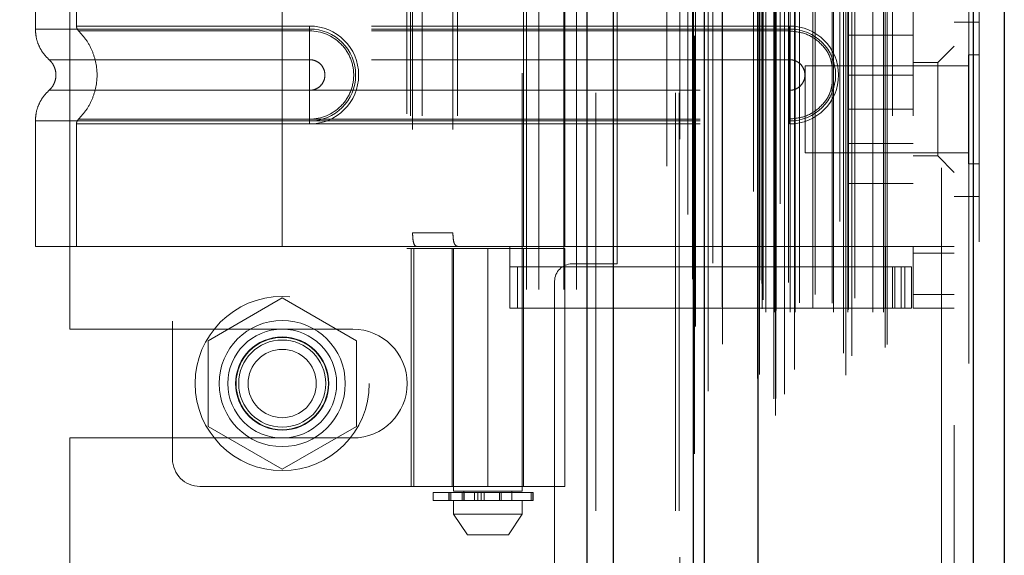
# Model space of a CAD drawing. Header units: inches. Extents: x 0.2 to 10.8, y 0.2 to 8.2.
# Tile 34 of 103: x 2.129 to 2.364, y 4.57 to 4.698. Entities that reach past the tile are written whole.
import ezdxf

# ---------------------------------------------------------------- set-up
doc = ezdxf.new("R2010")
doc.units = ezdxf.units.IN
doc.header["$MEASUREMENT"] = 0
doc.linetypes.add('HIDDEN', pattern=[0.075, 0.05, -0.025])
doc.layers.add('DIMENSIONS', color=140, linetype='Continuous')
doc.styles.add('SLDTEXTSTYLE0', font='TXT', dxfattribs={"width": 0.7})
doc.dimstyles.new('SLDDIMSTYLE1', dxfattribs={"dimtxt": 0.084961, "dimasz": 0.13, "dimexe": 0, "dimexo": 0.0625, "dimgap": 0.02124, "dimtad": 0, "dimtih": 1, "dimtoh": 1, "dimlfac": 12, "dimrnd": 1e-09, "dimzin": 12, "dimdsep": 46, "dimtxsty": 'SLDTEXTSTYLE0', "dimsah": 1, "dimcen": 0.09, "dimadec": 0, "dimazin": 3, "dimtfac": 1, "dimtmove": 0, "dimatfit": 0, "dimfxl": 0, "dimfrac": 2, "dimtolj": 1, "dimtzin": 12, "dimarcsym": 0})

# ---------------------------------------------------------------- blocks, each defined once
blk = doc.blocks.new('_D_7')
at = {"layer": 'DIMENSIONS'}
for p, q in [((0.60841, 4.68647), (0.57988, 4.68647)), ((0.57988, 4.68647), (0.57988, 4.55144)), ((0.86088, 4.68647), (0.88941, 4.68647)), ((0.88941, 4.68647), (0.88941, 4.55144)), ((1.01407, 4.68647), (1.14686, 4.68647)), ((1.14686, 4.68647), (1.14686, 4.43326)), ((0.57988, 4.55144), (0.60841, 4.55144)), ((0.88941, 4.55144), (0.86088, 4.55144)), ((2.14522, 4.43326), (1.02186, 4.43326)), ((2.14522, 4.32993), (1.02186, 4.32993)), ((1.14686, 4.32993), (1.14686, 4.07993))]:
    blk.add_line(p, q, dxfattribs=at)
for points in [[(1.14686, 4.43326), (1.16686, 4.56326), (1.12686, 4.56326)], [(1.14686, 4.32993), (1.12686, 4.19993), (1.16686, 4.19993)]]:
    blk.add_solid(points, dxfattribs=at)
at = {"layer": 'DIMENSIONS', "char_height": 0.083333, "attachment_point": 1, "style": 'SLDTEXTSTYLE0'}
for s, insert in [('1.24', (0.60841, 4.81292)), ('31.5', (0.60841, 4.65887))]:
    blk.add_mtext(s, dxfattribs=dict(at, insert=insert))

msp = doc.modelspace()

# ---------------------------------------------------------------- linework, layer by layer
at = {"color": 7, "linetype": 'Continuous', "lineweight": 25}
for p, q in [((2.2643551, 3.5803448), (2.2643551, 5.1928409)), ((2.270719, 3.5803448), (2.270719, 5.1916607)), ((2.289795, 3.5803448), (2.289795, 5.1826871)), ((2.292431, 3.5803448), (2.292431, 5.1824282)), ((2.3052341, 5.156724), (2.3052341, 3.6064492)), ((2.356755, 5.1476395), (2.356755, 3.6155338)), ((2.3641922, 5.1446943), (2.3641922, 3.6184789))]:
    msp.add_line(p, q, dxfattribs=at)
at = {"color": 7, "linetype": 'HIDDEN', "lineweight": 18}
for p, q in [((2.2643551, 5.1928409), (2.2643551, 3.5803448)), ((2.2643551, 5.1928409), (2.2643551, 3.5803448)), ((2.2643551, 3.5803448), (2.2643551, 5.1928409)), ((2.2664764, 3.5803448), (2.2664764, 5.1916607)), ((2.2664764, 3.5803448), (2.2664764, 5.1916607)), ((2.270719, 3.5803448), (2.270719, 5.1916607)), ((2.2855524, 3.5803448), (2.2855524, 5.1826871)), ((2.2855524, 3.5803448), (2.2855524, 5.1826871)), ((2.289795, 3.5803448), (2.289795, 5.1826871)), ((2.286431, 3.5803448), (2.286431, 5.1824282)), ((2.2900492, 3.5939789), (2.2900492, 5.1691944)), ((2.3094596, 3.6031152), (2.3094596, 5.160058)), ((2.3094596, 3.6031152), (2.3094596, 5.160058)), ((2.3041922, 5.156724), (2.3041922, 3.6064492)), ((2.3090343, 3.6071193), (2.3090343, 5.1560539)), ((2.3095439, 3.6072092), (2.3095439, 5.1559641)), ((2.3115973, 3.6081839), (2.3115973, 5.1549894)), ((2.2933044, 3.6089376), (2.2933044, 5.1542407)), ((2.2933044, 3.608946), (2.2933044, 5.1542391)), ((2.310605, 5.1537436), (2.310605, 3.6094007)), ((2.3051318, 5.15103), (2.3051318, 3.6121433)), ((2.3051586, 3.6119336), (2.3051586, 5.1512397)), ((2.3056101, 3.6128972), (2.3056101, 5.150276)), ((2.3056101, 3.6128972), (2.3056101, 5.150276)), ((2.3262719, 3.6127476), (2.3262719, 5.1504257)), ((2.3116284, 3.615731), (2.3116284, 5.1474423)), ((2.3139952, 3.6140884), (2.3139952, 5.1490868)), ((2.3248403, 5.1495016), (2.3248403, 3.6136758)), ((2.3557131, 5.1476395), (2.3557131, 3.6155338)), ((2.3557131, 3.6155338), (2.3557131, 5.1476395)), ((2.356755, 3.6155338), (2.356755, 5.1476395)), ((2.3256876, 3.61805), (2.3256876, 5.1451233)), ((2.3276839, 3.6174256), (2.3276839, 5.1457579)), ((2.2967411, 3.6202104), (2.2967411, 5.1429384)), ((2.3357045, 3.6193523), (2.3357045, 5.1438209)), ((2.3361372, 3.6200831), (2.3361372, 5.1430902)), ((2.3581922, 5.1446943), (2.3581922, 3.6184789)), ((2.3062811, 3.6286336), (2.3062811, 5.1345396)), ((2.3062811, 3.6286336), (2.3062811, 5.1345396)), ((2.3071241, 3.6278003), (2.3071241, 5.135373)), ((2.3071241, 3.6278003), (2.3071241, 5.135373)), ((2.3091977, 5.135373), (2.3091977, 3.6278003)), ((2.3091977, 3.6278003), (2.3091977, 5.135373)), ((2.3096144, 3.628217), (2.3096144, 5.1349563)), ((2.3125311, 5.1349563), (2.3125311, 3.628217)), ((2.3129477, 3.6278003), (2.3129477, 5.135373)), ((2.3129477, 5.135373), (2.3129477, 3.6278003)), ((2.3141209, 3.6278003), (2.3141209, 5.135373)), ((2.3184194, 3.6287169), (2.3184194, 5.1344978)), ((2.3232915, 3.6278003), (2.3232915, 5.135373)), ((2.3267365, 3.6278003), (2.3267365, 5.135373)), ((2.3269486, 3.6284644), (2.3269486, 5.1347118)), ((2.3327713, 3.6278003), (2.3327713, 5.135373)), ((2.3353039, 3.6278003), (2.3353039, 5.135373)), ((2.3353039, 3.6278003), (2.3353039, 5.135373)), ((2.3065255, 3.630795), (2.3065255, 5.1323783)), ((2.3189669, 3.6320955), (2.3189669, 5.1310778)), ((2.3189669, 3.6320955), (2.3189669, 5.1310778)), ((2.3284631, 3.6311663), (2.3284631, 5.132007)), ((2.3062107, 3.6347135), (2.3062107, 5.1284598)), ((2.3062107, 3.6347135), (2.3062107, 5.1284598)), ((2.3152102, 5.1300998), (2.3152102, 3.6330748)), ((2.3230228, 5.1299776), (2.3230228, 3.633197)), ((2.3056634, 3.6354865), (2.3056634, 5.1276867)), ((2.3056634, 3.6354865), (2.3056634, 5.1276867)), ((2.2903378, 5.1243754), (2.2903378, 3.638812)), ((2.2944716, 3.639577), (2.2944716, 5.1235963)), ((2.283431, 3.6627615), (2.283431, 5.1003448)), ((2.283431, 3.6627615), (2.283431, 5.1003448)), ((2.283431, 3.6627615), (2.283431, 5.1003448)), ((2.283431, 3.6627615), (2.283431, 5.1003448)), ((2.3491922, 3.700795), (2.3491922, 5.0623783)), ((2.3491922, 3.700795), (2.3491922, 5.0623783)), ((2.3491922, 5.0623783), (2.3491922, 3.700795)), ((2.3491922, 5.0623783), (2.3491922, 3.700795)), ((2.3521922, 3.700795), (2.3521922, 5.0623783)), ((2.2498477, 4.4332615), (2.2498477, 4.9850948)), ((2.2498477, 4.4332615), (2.2498477, 4.9850948)), ((2.2528477, 4.4332615), (2.2528477, 4.9850948)), ((2.2588477, 4.4332615), (2.2588477, 4.9850948)), ((2.2618477, 4.4332615), (2.2618477, 4.9850948)), ((2.2618477, 4.4332615), (2.2618477, 4.9850948)), ((2.2324415, 4.8311158), (2.2324415, 4.5850528)), ((2.2488457, 4.5850528), (2.2488457, 4.8311158)), ((2.1651843, 4.8256565), (2.1651843, 4.5927169)), ((2.1405977, 4.6237823), (2.1405977, 4.794574)), ((2.2715977, 4.6393865), (2.2715977, 4.7789698)), ((2.2212565, 4.7752956), (2.2212565, 4.6430778)), ((2.2220844, 4.7748035), (2.2220844, 4.6435699)), ((2.2220844, 4.7748035), (2.2220844, 4.6435699)), ((2.2248964, 4.7748035), (2.2248964, 4.6435699)), ((2.2333324, 4.7748035), (2.2333324, 4.6435699)), ((2.2491738, 4.6435699), (2.2491738, 4.7748035)), ((2.2590163, 4.6435699), (2.2590163, 4.7748035)), ((2.3374284, 4.7748035), (2.3374284, 4.6435699)), ((2.3374284, 4.7748035), (2.3374284, 4.6435699)), ((2.3423497, 4.7748035), (2.3423497, 4.6435699)), ((2.2226289, 4.7715227), (2.2226289, 4.6468507)), ((2.2322796, 4.7715227), (2.2322796, 4.6468507)), ((2.1323759, 4.7227892), (2.1323759, 4.6955842)), ((2.1422184, 4.7220785), (2.1422184, 4.6962949)), ((2.191431, 4.7227892), (2.191431, 4.6955842)), ((2.191431, 4.7227892), (2.191431, 4.6955842)), ((2.191431, 4.7220785), (2.191431, 4.6962949)), ((2.191431, 4.7220785), (2.191431, 4.6962949)), ((2.191431, 4.6962949), (2.1979927, 4.6962949)), ((2.3128221, 4.6962949), (2.191431, 4.6962949)), ((2.191431, 4.6955842), (2.1979927, 4.6955842)), ((2.3128221, 4.6955842), (2.191431, 4.6955842)), ((2.191431, 4.6951243), (2.1979927, 4.6951243)), ((2.3128221, 4.6951243), (2.191431, 4.6951243)), ((2.1979927, 4.6962949), (2.1979927, 4.6951243)), ((2.1979927, 4.6955842), (2.1979927, 4.6882426)), ((2.3128221, 4.6962949), (2.3128221, 4.6951243)), ((2.3128221, 4.6955842), (2.3128221, 4.6882426)), ((2.3581922, 4.6972116), (2.3521922, 4.6972116)), ((2.3423497, 4.6941283), (2.326933, 4.6941283)), ((2.326933, 4.6941283), (2.326933, 4.6763783)), ((2.3521922, 4.6914702), (2.3482552, 4.6875331)), ((2.191431, 4.6882426), (2.1979927, 4.6882426)), ((2.3128221, 4.6882426), (2.191431, 4.6882426)), ((2.355588, 4.6893991), (2.355588, 4.6763783)), ((2.3581922, 4.6893991), (2.355588, 4.6893991)), ((2.3165255, 4.686795), (2.3165255, 4.6763783)), ((2.355588, 4.686795), (2.3165255, 4.686795)), ((2.3482552, 4.6875331), (2.3423497, 4.6875331)), ((2.3482552, 4.6652234), (2.3482552, 4.6875331)), ((2.3423497, 4.6845408), (2.326933, 4.6845408)), ((2.1979927, 4.6809182), (2.191431, 4.6809182)), ((2.191431, 4.6809182), (2.3128221, 4.6809182)), ((2.1979927, 4.6735766), (2.1979927, 4.6809182)), ((2.3128221, 4.6735766), (2.3128221, 4.6809182)), ((2.3165255, 4.6763783), (2.3165255, 4.6659616)), ((2.3423497, 4.6763783), (2.326933, 4.6763783)), ((2.326933, 4.6763783), (2.326933, 4.6586283)), ((2.355588, 4.6763783), (2.355588, 4.6633575)), ((2.1979927, 4.6740364), (2.191431, 4.6740364)), ((2.191431, 4.6740364), (2.3128221, 4.6740364)), ((2.1979927, 4.6728659), (2.1979927, 4.6740364)), ((2.3128221, 4.6728659), (2.3128221, 4.6740364)), ((2.1323759, 4.6735766), (2.1323759, 4.6435699)), ((2.1422184, 4.6728659), (2.1422184, 4.6435699)), ((2.191431, 4.6735766), (2.191431, 4.6435699)), ((2.1979927, 4.6735766), (2.191431, 4.6735766)), ((2.191431, 4.6735766), (2.191431, 4.6435699)), ((2.191431, 4.6735766), (2.3128221, 4.6735766)), ((2.191431, 4.6728659), (2.191431, 4.6435699)), ((2.191431, 4.6728659), (2.191431, 4.6435699)), ((2.1979927, 4.6728659), (2.191431, 4.6728659)), ((2.191431, 4.6728659), (2.3128221, 4.6728659)), ((2.326933, 4.6682158), (2.3423497, 4.6682158)), ((2.3165255, 4.6659616), (2.355588, 4.6659616)), ((2.3423497, 4.6652234), (2.3482552, 4.6652234)), ((2.3482552, 4.6652234), (2.3521922, 4.6612864)), ((2.355588, 4.6633575), (2.3581922, 4.6633575)), ((2.3423497, 4.6586283), (2.326933, 4.6586283)), ((2.3521922, 4.655545), (2.3581922, 4.655545)), ((2.2322796, 4.6468507), (2.2226289, 4.6468507)), ((2.191431, 4.6435699), (2.1323759, 4.6435699)), ((2.2220844, 4.6435699), (2.191431, 4.6435699)), ((2.2248964, 4.6435699), (2.2220844, 4.6435699)), ((2.2590163, 4.6435699), (2.2248964, 4.6435699)), ((2.245893, 4.6288061), (2.245893, 4.6435699)), ((2.335788, 4.6435699), (2.2590163, 4.6435699)), ((2.335788, 4.6435699), (2.2590163, 4.6435699)), ((2.3374284, 4.6435699), (2.335788, 4.6435699)), ((2.335788, 4.6288061), (2.335788, 4.6435699)), ((2.3521922, 4.6435699), (2.3374284, 4.6435699)), ((2.3423497, 4.6419295), (2.3423497, 4.6435699)), ((2.2212565, 4.6430778), (2.2406436, 4.6430778)), ((2.2222709, 4.6430778), (2.2222709, 4.5861552)), ((2.222897, 4.5861552), (2.222897, 4.6430778)), ((2.2321134, 4.6430778), (2.2321134, 4.5861552)), ((2.2324041, 4.6430778), (2.2324041, 4.5861552)), ((2.2406436, 4.6430778), (2.2406436, 4.5861552)), ((2.2406436, 4.6430778), (2.2590163, 4.6430778)), ((2.2406436, 4.5861552), (2.2406436, 4.6430778)), ((2.2491738, 4.5861552), (2.2491738, 4.6430778)), ((2.2590163, 4.5861552), (2.2590163, 4.6430778)), ((2.3521922, 4.6419295), (2.3423497, 4.6419295)), ((2.3423497, 4.6419295), (2.3423497, 4.632087)), ((2.335788, 4.6386486), (2.245893, 4.6386486)), ((2.247686, 4.6288061), (2.247686, 4.6386486)), ((2.2607644, 4.6393865), (2.2715977, 4.6393865)), ((2.335788, 4.6386486), (2.3374284, 4.6386486)), ((2.3374284, 4.6386486), (2.3374284, 4.6288061)), ((2.3374284, 4.6386486), (2.3403812, 4.6386486)), ((2.3380396, 4.6288061), (2.3380396, 4.6386486)), ((2.3395275, 4.6288061), (2.3395275, 4.6386486)), ((2.3403812, 4.6288061), (2.3403812, 4.6386486)), ((2.3403812, 4.6386486), (2.3420216, 4.6386486)), ((2.3403812, 4.6288061), (2.3403812, 4.6386486)), ((2.3420216, 4.6288061), (2.3420216, 4.6386486)), ((2.2565977, 4.6352198), (2.2565977, 4.1279698)), ((2.3521922, 4.632087), (2.3423497, 4.632087)), ((2.3423497, 4.6288061), (2.3423497, 4.632087)), ((2.3521922, 4.632087), (2.3423497, 4.632087)), ((2.191431, 4.6312574), (2.173681, 4.6210095)), ((2.209181, 4.6210095), (2.191431, 4.6312574)), ((2.335788, 4.6288061), (2.245893, 4.6288061)), ((2.3374284, 4.6288061), (2.335788, 4.6288061)), ((2.3403812, 4.6288061), (2.3374284, 4.6288061)), ((2.3420216, 4.6288061), (2.3403812, 4.6288061)), ((2.3521922, 4.6288061), (2.3423497, 4.6288061)), ((2.1405977, 4.6237823), (2.208306, 4.6237823)), ((2.173681, 4.6210095), (2.173681, 4.6005135)), ((2.209181, 4.6005135), (2.209181, 4.6210095)), ((2.173681, 4.6005135), (2.191431, 4.5902656)), ((2.191431, 4.5902656), (2.209181, 4.6005135)), ((2.1405977, 4.5155011), (2.1405977, 4.5977407)), ((2.1405977, 4.5977407), (2.208306, 4.5977407)), ((2.171746, 4.5861552), (2.2406436, 4.5861552)), ((2.2275203, 4.5847248), (2.2513593, 4.5847248)), ((2.2275203, 4.5847248), (2.2275203, 4.5827562)), ((2.2313066, 4.5847248), (2.2313066, 4.5827562)), ((2.2313427, 4.5847248), (2.2313427, 4.5827562)), ((2.2313427, 4.5827562), (2.2313427, 4.5847248)), ((2.231793, 4.5827562), (2.231793, 4.5847248)), ((2.231793, 4.5847248), (2.231793, 4.5827562)), ((2.2406436, 4.5850528), (2.2324415, 4.5850528)), ((2.2344966, 4.5847248), (2.2344966, 4.5827562)), ((2.2344966, 4.5827562), (2.2344966, 4.5847248)), ((2.2349022, 4.5850528), (2.2349022, 4.5827562)), ((2.2349022, 4.5847248), (2.2349022, 4.5827562)), ((2.2349746, 4.5827562), (2.2349746, 4.5847248)), ((2.2349746, 4.5847248), (2.2349746, 4.5827562)), ((2.2349829, 4.5827562), (2.2349829, 4.5847248)), ((2.2374236, 4.5827562), (2.2374236, 4.5847248)), ((2.2374236, 4.5847248), (2.2374236, 4.5827562)), ((2.2382721, 4.5847248), (2.2382721, 4.5827562)), ((2.2382721, 4.5827562), (2.2382721, 4.5847248)), ((2.2389965, 4.5827562), (2.2389965, 4.5847248)), ((2.2389965, 4.5847248), (2.2389965, 4.5827562)), ((2.2397343, 4.5847248), (2.2397343, 4.5827562)), ((2.2397343, 4.5827562), (2.2397343, 4.5847248)), ((2.2590163, 4.5861552), (2.2406436, 4.5861552)), ((2.2488457, 4.5850528), (2.2406436, 4.5850528)), ((2.2433923, 4.5827562), (2.2433923, 4.5847248)), ((2.2433923, 4.5847248), (2.2433923, 4.5827562)), ((2.2438487, 4.5847248), (2.2438487, 4.5827562)), ((2.2438487, 4.5827562), (2.2438487, 4.5847248)), ((2.2463851, 4.5827562), (2.2463851, 4.5850528)), ((2.2509657, 4.5827562), (2.2509657, 4.5847248)), ((2.2509657, 4.5847248), (2.2509657, 4.5827562)), ((2.2513593, 4.5827562), (2.2513593, 4.5847248)), ((2.2513593, 4.5847248), (2.2513593, 4.5827562)), ((2.2513593, 4.5847248), (2.2514797, 4.5847248)), ((2.2514797, 4.5827562), (2.2514797, 4.5847248)), ((2.2513593, 4.5827562), (2.2275203, 4.5827562)), ((2.2324415, 4.5827562), (2.2324415, 4.5794754)), ((2.2488457, 4.5794754), (2.2488457, 4.5827562)), ((2.2514797, 4.5827562), (2.2513593, 4.5827562)), ((2.2324415, 4.5794754), (2.2406436, 4.5794754)), ((2.2324415, 4.5794754), (2.2357224, 4.5745541)), ((2.2406436, 4.5794754), (2.2488457, 4.5794754)), ((2.2455649, 4.5745541), (2.2488457, 4.5794754)), ((2.2357224, 4.5745541), (2.2406436, 4.5745541)), ((2.2406436, 4.5745541), (2.2455649, 4.5745541))]:
    msp.add_line(p, q, dxfattribs=at)
at = {"color": 7, "linetype": 'HIDDEN', "lineweight": 18, "flags": 128}
for points in [[(2.286542, 5.1692515), (2.2865416, 4.3940471), (2.286542, 3.593922)], [(2.2884418, 5.1512108), (2.2884417, 4.3940471), (2.2884418, 3.6119645)], [(2.2967411, 3.6202114), (2.2967408, 4.3178236), (2.2967411, 5.1429622)], [(2.2896129, 5.1357542), (2.2896121, 4.3940471), (2.2896129, 3.6274365)], [(2.2896129, 5.1357532), (2.2896122, 4.413462), (2.2896129, 3.6274196)], [(2.2967289, 3.6291237), (2.296729, 4.3691079), (2.2967289, 5.1340482)]]:
    msp.add_lwpolyline(points, dxfattribs=at)
at = {"color": 7, "linetype": 'HIDDEN', "lineweight": 18}
for radius in [0.0208333, 0.0150919, 0.0130208, 0.0111549, 0.0110417, 0.0104167, 0.0081625]:
    msp.add_circle((2.191431, 4.6107615), radius, dxfattribs=at)
for centre, radius, start, end in [((2.1979927, 4.6845804), 0.0117145, 270, 90), ((2.1979927, 4.6845804), 0.0110038, 270, 90), ((2.3128221, 4.6845804), 0.0117145, 270, 90), ((2.3128221, 4.6845804), 0.0110038, 270, 90), ((2.2607644, 4.6352198), 0.0041667, 90, 180), ((2.208306, 4.6107615), 0.0130208, 270, 90), ((2.171746, 4.5927169), 0.0065617, 180, 270)]:
    msp.add_arc(centre, radius, start, end, dxfattribs=at)
for points, knots in [([(2.1323758, 4.6955842), (2.1324178, 4.6948969), (2.1325028, 4.6935071), (2.1331848, 4.6915121), (2.1342276, 4.6896804), (2.1352121, 4.6886968), (2.1356989, 4.6882106)], [0, 0, 0, 0, 0.24733805, 0.50013361, 0.7528697, 1, 1, 1, 1]), ([(2.191431, 4.6955842), (2.1875659, 4.6955842), (2.1837008, 4.6955842), (2.1761191, 4.6955842), (2.1724026, 4.6955842), (2.1652607, 4.6955842), (2.1618355, 4.6955842), (2.155408, 4.6955842), (2.1524058, 4.6955842), (2.1469397, 4.6955842), (2.1444759, 4.6955842), (2.1401811, 4.6955842), (2.1383503, 4.6955842), (2.1353921, 4.6955842), (2.1342647, 4.6955842), (2.1327566, 4.6955842), (2.1323759, 4.6955842), (2.1323759, 4.6955842), (2.1327566, 4.6955842), (2.1342647, 4.6955842), (2.1353921, 4.6955842), (2.1383503, 4.6955842), (2.1401811, 4.6955842), (2.1444759, 4.6955842), (2.1469397, 4.6955842), (2.1524058, 4.6955842), (2.155408, 4.6955842), (2.1618355, 4.6955842), (2.1652607, 4.6955842), (2.1724026, 4.6955842), (2.1761191, 4.6955842), (2.1837008, 4.6955842), (2.1875659, 4.6955842), (2.191431, 4.6955842)], [0, 0, 0, 0, 0.0625, 0.0625, 0.125, 0.125, 0.1875, 0.1875, 0.25, 0.25, 0.3125, 0.3125, 0.375, 0.375, 0.4375, 0.4375, 0.5, 0.5, 0.5625, 0.5625, 0.625, 0.625, 0.6875, 0.6875, 0.75, 0.75, 0.8125, 0.8125, 0.875, 0.875, 0.9375, 0.9375, 1, 1, 1, 1]), ([(2.191431, 4.6962949), (2.1841779, 4.6962949), (2.1715365, 4.6962949), (2.1556015, 4.6962949), (2.1449969, 4.6962949), (2.1409239, 4.6962949), (2.1446304, 4.6962949), (2.1549423, 4.6962949), (2.1709201, 4.6962949), (2.1838677, 4.6962949), (2.191431, 4.6962949)], [4.71239469, 4.71239469, 4.71239469, 4.71239469, 5.154448, 5.48366074, 5.87871603, 6.27377131, 6.6688266, 7.06388188, 7.39309462, 7.85399245, 7.85399245, 7.85399245, 7.85399245]), ([(2.1422185, 4.6963025), (2.1422238, 4.6961935), (2.1422346, 4.6959734), (2.1423385, 4.6956569), (2.1424916, 4.6953611), (2.142641, 4.6951992), (2.142715, 4.695119)], [0, 0, 0, 0, 0.247524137, 0.50000006, 0.752475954, 1, 1, 1, 1]), ([(2.1426086, 4.6952226), (2.1432795, 4.6944922), (2.1446218, 4.6930307), (2.1460252, 4.6903843), (2.1469268, 4.6875464), (2.1472395, 4.6845804), (2.1469268, 4.6816144), (2.1460252, 4.6787765), (2.1446218, 4.6761301), (2.1432795, 4.6746686), (2.1426086, 4.6739382)], [0, 0, 0, 0, 0.12505483, 0.25020853, 0.37526383, 0.5, 0.62473617, 0.74979147, 0.87494517, 1, 1, 1, 1]), ([(2.191431, 4.6951243), (2.189401, 4.6951243), (2.1872428, 4.6951243), (2.1826844, 4.6951243), (2.1802836, 4.6951243), (2.1752945, 4.6951243), (2.1727056, 4.6951243), (2.1674568, 4.6951243), (2.1647966, 4.6951243), (2.1595997, 4.6951243), (2.1570636, 4.6951243), (2.1523826, 4.6951243), (2.1502398, 4.6951243), (2.1466433, 4.6951243), (2.1451928, 4.6951243), (2.1432247, 4.6951243), (2.1427096, 4.6951243), (2.1427096, 4.6951243), (2.1432247, 4.6951243), (2.1451928, 4.6951243), (2.1466433, 4.6951243), (2.1502398, 4.6951243), (2.1523826, 4.6951243), (2.1570636, 4.6951243), (2.1595997, 4.6951243), (2.1647966, 4.6951243), (2.1674568, 4.6951243), (2.1727056, 4.6951243), (2.1752945, 4.6951243), (2.1802836, 4.6951243), (2.1826844, 4.6951243), (2.1872428, 4.6951243), (2.189401, 4.6951243), (2.191431, 4.6951243)], [0, 0, 0, 0, 0.0625, 0.0625, 0.125, 0.125, 0.1875, 0.1875, 0.25, 0.25, 0.3125, 0.3125, 0.375, 0.375, 0.4375, 0.4375, 0.5, 0.5, 0.5625, 0.5625, 0.625, 0.625, 0.6875, 0.6875, 0.75, 0.75, 0.8125, 0.8125, 0.875, 0.875, 0.9375, 0.9375, 1, 1, 1, 1]), ([(2.191431, 4.6955842), (2.191431, 4.6942031), (2.191431, 4.6928228), (2.191431, 4.6903018), (2.191431, 4.6891625), (2.191431, 4.6882426)], [0, 0, 0, 0, 0.5, 0.5, 1, 1, 1, 1]), ([(2.191431, 4.6955842), (2.191431, 4.6942446), (2.191431, 4.6914361), (2.191431, 4.689131), (2.191431, 4.6882417)], [0.052118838, 0.052118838, 0.052118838, 0.052118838, 0.500001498, 0.948006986, 0.948006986, 0.948006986, 0.948006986]), ([(2.1979927, 4.6951243), (2.2007642, 4.6951521), (2.2048618, 4.6934025), (2.2079875, 4.68872), (2.2088113, 4.6845804), (2.2079875, 4.6804408), (2.2048618, 4.6757582), (2.2007642, 4.6740087), (2.1979927, 4.6740364)], [6.28318531, 6.28318531, 6.28318531, 6.28318531, 7.06858347, 7.46128255, 7.85398163, 8.24668072, 8.6393798, 9.42477796, 9.42477796, 9.42477796, 9.42477796]), ([(2.3230228, 4.6863062), (2.322916, 4.6870915), (2.3226226, 4.689249), (2.3204264, 4.6922019), (2.3169735, 4.694651), (2.3142059, 4.6949666), (2.3128221, 4.6951243)], [0, 0, 0, 0, 0.16020075, 0.44013383, 0.72006692, 1, 1, 1, 1]), ([(2.1356266, 4.6882746), (2.1358734, 4.6880288), (2.1363674, 4.6875365), (2.1368858, 4.6866184), (2.1372197, 4.6856248), (2.137336, 4.6845804), (2.1372197, 4.683536), (2.1368858, 4.6825424), (2.1363674, 4.6816243), (2.1358734, 4.681132), (2.1356266, 4.6808861)], [0, 0, 0, 0, 0.12483242, 0.24993914, 0.37510573, 0.5, 0.62489427, 0.75006086, 0.87516758, 1, 1, 1, 1]), ([(2.191431, 4.6882417), (2.1831607, 4.6882417), (2.1687482, 4.6882417), (2.1506255, 4.6882417), (2.1386378, 4.6882417), (2.1341764, 4.6882417), (2.1386378, 4.6882417), (2.1506255, 4.6882417), (2.1687482, 4.6882417), (2.1831607, 4.6882417), (2.191431, 4.6882417)], [4.71241411, 4.71241411, 4.71241411, 4.71241411, 5.15721613, 5.48839216, 5.88580339, 6.28321463, 6.68062587, 7.0780371, 7.40921314, 7.85401516, 7.85401516, 7.85401516, 7.85401516]), ([(2.1979927, 4.6882426), (2.1984721, 4.6882426), (2.1989513, 4.6881473), (2.1998371, 4.6877804), (2.2002433, 4.687509), (2.2009213, 4.686831), (2.2011927, 4.6864248), (2.2015596, 4.685539), (2.2016549, 4.6850598), (2.2016549, 4.684101), (2.2015596, 4.6836218), (2.2011927, 4.682736), (2.2009213, 4.6823298), (2.2002433, 4.6816518), (2.1998371, 4.6813804), (2.1989513, 4.6810135), (2.1984721, 4.6809182), (2.1979927, 4.6809182)], [0, 0, 0, 0, 0.125, 0.125, 0.25, 0.25, 0.375, 0.375, 0.5, 0.5, 0.625, 0.625, 0.75, 0.75, 0.875, 0.875, 1, 1, 1, 1]), ([(2.3128221, 4.6809182), (2.3133015, 4.6809182), (2.3137807, 4.6810135), (2.3146665, 4.6813804), (2.3150727, 4.6816518), (2.3157507, 4.6823298), (2.3160221, 4.682736), (2.316389, 4.6836218), (2.3164843, 4.684101), (2.3164843, 4.6850598), (2.316389, 4.685539), (2.3160221, 4.6864248), (2.3157507, 4.686831), (2.3150727, 4.687509), (2.3146665, 4.6877804), (2.3137807, 4.6881473), (2.3133015, 4.6882426), (2.3128221, 4.6882426)], [0, 0, 0, 0, 0.125, 0.125, 0.25, 0.25, 0.375, 0.375, 0.5, 0.5, 0.625, 0.625, 0.75, 0.75, 0.875, 0.875, 1, 1, 1, 1]), ([(2.1356989, 4.6809502), (2.1352121, 4.680464), (2.1342276, 4.6794804), (2.1331848, 4.6776487), (2.1325028, 4.6756537), (2.1324178, 4.6742639), (2.1323758, 4.6735766)], [0, 0, 0, 0, 0.24713031, 0.49986639, 0.75266195, 1, 1, 1, 1]), ([(2.191431, 4.680919), (2.1831607, 4.680919), (2.1687482, 4.680919), (2.1506255, 4.680919), (2.1386378, 4.680919), (2.1341764, 4.680919), (2.1386378, 4.680919), (2.1506255, 4.680919), (2.1687482, 4.680919), (2.1831607, 4.680919), (2.191431, 4.680919)], [4.71236405, 4.71236405, 4.71236405, 4.71236405, 5.15716608, 5.48834211, 5.88575335, 6.2831646, 6.68057584, 7.07798708, 7.40916311, 7.85396514, 7.85396514, 7.85396514, 7.85396514]), ([(2.191431, 4.6735766), (2.191431, 4.6749161), (2.191431, 4.6777247), (2.191431, 4.6800298), (2.191431, 4.680919)], [0.052118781, 0.052118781, 0.052118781, 0.052118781, 0.500001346, 0.948006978, 0.948006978, 0.948006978, 0.948006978]), ([(2.191431, 4.6735766), (2.191431, 4.6749577), (2.191431, 4.676338), (2.191431, 4.678859), (2.191431, 4.6799983), (2.191431, 4.6809182)], [0, 0, 0, 0, 0.5, 0.5, 1, 1, 1, 1]), ([(2.3128221, 4.6740364), (2.3142059, 4.6741942), (2.3169735, 4.6745097), (2.3204264, 4.6769589), (2.3226226, 4.6799118), (2.322916, 4.6820693), (2.3230228, 4.6828546)], [0, 0, 0, 0, 0.27993308, 0.55986617, 0.83979925, 1, 1, 1, 1]), ([(2.142715, 4.6740418), (2.142641, 4.6739616), (2.1424916, 4.6737997), (2.1423385, 4.6735038), (2.1422346, 4.6731873), (2.1422238, 4.6729673), (2.1422185, 4.6728583)], [0, 0, 0, 0, 0.247524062, 0.499999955, 0.752475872, 1, 1, 1, 1]), ([(2.191431, 4.6740364), (2.189401, 4.6740364), (2.1872428, 4.6740364), (2.1826844, 4.6740364), (2.1802836, 4.6740364), (2.1752945, 4.6740364), (2.1727056, 4.6740364), (2.1674568, 4.6740364), (2.1647966, 4.6740364), (2.1595997, 4.6740364), (2.1570636, 4.6740364), (2.1523826, 4.6740364), (2.1502398, 4.6740364), (2.1466433, 4.6740364), (2.1451928, 4.6740364), (2.1432247, 4.6740364), (2.1427096, 4.6740364), (2.1427096, 4.6740364), (2.1432247, 4.6740364), (2.1451928, 4.6740364), (2.1466433, 4.6740364), (2.1502398, 4.6740364), (2.1523826, 4.6740364), (2.1570636, 4.6740364), (2.1595997, 4.6740364), (2.1647966, 4.6740364), (2.1674568, 4.6740364), (2.1727056, 4.6740364), (2.1752945, 4.6740364), (2.1802836, 4.6740364), (2.1826844, 4.6740364), (2.1872428, 4.6740364), (2.189401, 4.6740364), (2.191431, 4.6740364)], [0, 0, 0, 0, 0.0625, 0.0625, 0.125, 0.125, 0.1875, 0.1875, 0.25, 0.25, 0.3125, 0.3125, 0.375, 0.375, 0.4375, 0.4375, 0.5, 0.5, 0.5625, 0.5625, 0.625, 0.625, 0.6875, 0.6875, 0.75, 0.75, 0.8125, 0.8125, 0.875, 0.875, 0.9375, 0.9375, 1, 1, 1, 1]), ([(2.191431, 4.6735766), (2.1875659, 4.6735766), (2.1837008, 4.6735766), (2.1761191, 4.6735766), (2.1724026, 4.6735766), (2.1652607, 4.6735766), (2.1618355, 4.6735766), (2.155408, 4.6735766), (2.1524058, 4.6735766), (2.1469397, 4.6735766), (2.1444759, 4.6735766), (2.1401811, 4.6735766), (2.1383503, 4.6735766), (2.1353921, 4.6735766), (2.1342647, 4.6735766), (2.1327566, 4.6735766), (2.1323759, 4.6735766), (2.1323759, 4.6735766), (2.1327566, 4.6735766), (2.1342647, 4.6735766), (2.1353921, 4.6735766), (2.1383503, 4.6735766), (2.1401811, 4.6735766), (2.1444759, 4.6735766), (2.1469397, 4.6735766), (2.1524058, 4.6735766), (2.155408, 4.6735766), (2.1618355, 4.6735766), (2.1652607, 4.6735766), (2.1724026, 4.6735766), (2.1761191, 4.6735766), (2.1837008, 4.6735766), (2.1875659, 4.6735766), (2.191431, 4.6735766)], [0, 0, 0, 0, 0.0625, 0.0625, 0.125, 0.125, 0.1875, 0.1875, 0.25, 0.25, 0.3125, 0.3125, 0.375, 0.375, 0.4375, 0.4375, 0.5, 0.5, 0.5625, 0.5625, 0.625, 0.625, 0.6875, 0.6875, 0.75, 0.75, 0.8125, 0.8125, 0.875, 0.875, 0.9375, 0.9375, 1, 1, 1, 1]), ([(2.191431, 4.6728659), (2.1838677, 4.6728659), (2.1709201, 4.6728659), (2.1549423, 4.6728659), (2.1446304, 4.6728659), (2.1409239, 4.6728659), (2.1449969, 4.6728659), (2.1556015, 4.6728659), (2.1715365, 4.6728659), (2.1841779, 4.6728659), (2.191431, 4.6728659)], [4.71239001, 4.71239001, 4.71239001, 4.71239001, 5.17328784, 5.50250058, 5.89755587, 6.29261115, 6.68766644, 7.08272172, 7.41193446, 7.85398778, 7.85398778, 7.85398778, 7.85398778]), ([(2.2235629, 4.6435699), (2.2234028, 4.6435699), (2.2232603, 4.6436532), (2.2230178, 4.6439792), (2.2229194, 4.6442218), (2.2227685, 4.6448266), (2.2227148, 4.6451931), (2.2226456, 4.6459842), (2.2226289, 4.6464161), (2.2226289, 4.6468507)], [0, 0, 0, 0, 0.25, 0.25, 0.5, 0.5, 0.75, 0.75, 1, 1, 1, 1]), ([(2.2322796, 4.6468507), (2.2322796, 4.6464105), (2.2322957, 4.6459782), (2.2323724, 4.645174), (2.2324339, 4.6448061), (2.2326263, 4.6442014), (2.2327602, 4.643961), (2.2331066, 4.6436471), (2.2333217, 4.6435699), (2.2335675, 4.6435699)], [0, 0, 0, 0, 0.25, 0.25, 0.5, 0.5, 0.75, 0.75, 1, 1, 1, 1])]:
    msp.add_open_spline(points, degree=3, knots=knots, dxfattribs=at)
for points in [[(2.191431, 4.6962949), (2.191431, 4.6958604), (2.191431, 4.6954287), (2.191431, 4.6951243)], [(2.191431, 4.6962949), (2.191431, 4.6958706), (2.191431, 4.6954175), (2.191431, 4.6951243)], [(2.191431, 4.6951243), (2.191431, 4.6923819), (2.191431, 4.6845804), (2.191431, 4.6767789), (2.191431, 4.6740364)], [(2.191431, 4.6951243), (2.191431, 4.6923811), (2.191431, 4.6845804), (2.191431, 4.6767797), (2.191431, 4.6740364)], [(2.1979927, 4.6845804), (2.1979927, 4.6865393), (2.1979927, 4.6904487), (2.1979927, 4.6937528), (2.1979927, 4.6951243)], [(2.3128221, 4.6951243), (2.3128221, 4.6937528), (2.3128221, 4.6904487), (2.3128221, 4.6865393), (2.3128221, 4.6845804)], [(2.191431, 4.6882426), (2.191431, 4.6873273), (2.191431, 4.6859538), (2.191431, 4.6845804)], [(2.191431, 4.6882419), (2.191431, 4.6873275), (2.191431, 4.685954), (2.191431, 4.6845804)], [(2.1979927, 4.6845804), (2.1979927, 4.6859538), (2.1979927, 4.6873273), (2.1979927, 4.6882426)], [(2.3128221, 4.6882426), (2.3128221, 4.6873273), (2.3128221, 4.6859538), (2.3128221, 4.6845804)], [(2.191431, 4.6845804), (2.191431, 4.6832068), (2.191431, 4.6818332), (2.191431, 4.6809189)], [(2.191431, 4.6845804), (2.191431, 4.6832069), (2.191431, 4.6818335), (2.191431, 4.6809182)], [(2.1979927, 4.6809182), (2.1979927, 4.6818335), (2.1979927, 4.6832069), (2.1979927, 4.6845804)], [(2.1979927, 4.6740364), (2.1979927, 4.675408), (2.1979927, 4.6787121), (2.1979927, 4.6826215), (2.1979927, 4.6845804)], [(2.3128221, 4.6845804), (2.3128221, 4.6826215), (2.3128221, 4.6787121), (2.3128221, 4.675408), (2.3128221, 4.6740364)], [(2.3128221, 4.6845804), (2.3128221, 4.6832069), (2.3128221, 4.6818335), (2.3128221, 4.6809182)], [(2.191431, 4.6728659), (2.191431, 4.6732905), (2.191431, 4.673744), (2.191431, 4.6740372)], [(2.191431, 4.6728659), (2.191431, 4.6733004), (2.191431, 4.6737321), (2.191431, 4.6740364)]]:
    msp.add_open_spline(points, degree=3, dxfattribs=at)

# ---------------------------------------------------------------- dimensions: what is measured, and where the dimension line sits
at = {"layer": 'DIMENSIONS'}
dim = msp.add_linear_dim(base=(1.1468582, 4.4332615), p1=(2.1952227, 4.3299282), p2=(2.1952227, 4.4332615), angle=90, dimstyle='SLDDIMSTYLE1', dxfattribs=at)
dim.commit()
dim.dimension.update_dxf_attribs({"geometry": '_D_7', "text_midpoint": (1.1468582, 4.6864736), "dimtype": 160})

doc.saveas('drawing.dxf')
